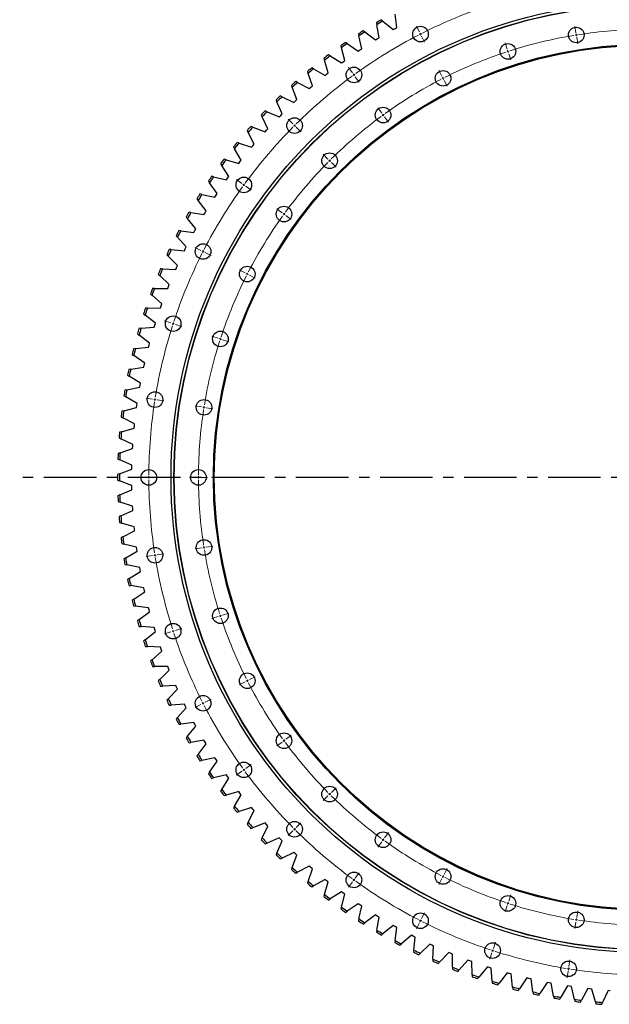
# Model space of a CAD drawing. Header units: millimetres. Extents: x -231 to 12958, y 35484 to 46070.
# Tile 6 of 16: x 1613 to 2861, y 42809 to 44892. Entities that reach past the tile are written whole.
import ezdxf

# ---------------------------------------------------------------- set-up
doc = ezdxf.new("R2010")
doc.units = ezdxf.units.MM
doc.header["$LTSCALE"] = 50
doc.linetypes.add('CENTER', pattern=[10.16, 6.35, -1.27, 1.27, -1.27])

msp = doc.modelspace()

# ---------------------------------------------------------------- linework, layer by layer
at = {"color": 7, "linetype": 'Continuous', "lineweight": 25}
for p, q in [((2368, 44885.7), (2368.7, 44881.5)), ((2381.8, 44889.2), (2378.5, 44891.9)), ((2381.8, 44889.2), (2403.5, 44871.6)), ((2411.2, 44875.9), (2407.5, 44903.6)), ((2343.7, 44866.1), (2340.2, 44868.7)), ((2343.7, 44866.1), (2366, 44849.4)), ((2373.5, 44854), (2368.7, 44881.5)), ((2403.5, 44871.6), (2407.3, 44873.8)), ((2407.3, 44873.8), (2411.2, 44875.9)), ((2306.4, 44841.6), (2302.9, 44844)), ((2330, 44862.1), (2330.9, 44857.9)), ((2336.8, 44830.7), (2330.9, 44857.9)), ((2366, 44849.4), (2369.8, 44851.7)), ((2369.8, 44851.7), (2373.5, 44854)), ((2292.9, 44837), (2294, 44832.9)), ((2301, 44805.8), (2294, 44832.9)), ((2306.4, 44841.6), (2329.4, 44825.8)), ((2329.4, 44825.8), (2333.1, 44828.2)), ((2333.1, 44828.2), (2336.8, 44830.7)), ((2256.9, 44810.4), (2258.1, 44806.3)), ((2266.2, 44779.6), (2258.1, 44806.3)), ((2270.2, 44815.5), (2266.6, 44817.8)), ((2270.2, 44815.5), (2293.8, 44800.7)), ((2293.8, 44800.7), (2297.4, 44803.3)), ((2297.4, 44803.3), (2301, 44805.8)), ((2222, 44782.4), (2223.4, 44778.4)), ((2235.1, 44788.1), (2231.4, 44790.2)), ((2235.1, 44788.1), (2259.3, 44774.1)), ((2201.1, 44759.2), (2197.3, 44761.2)), ((2232.5, 44752), (2223.4, 44778.4)), ((2259.3, 44774.1), (2262.7, 44776.9)), ((2262.7, 44776.9), (2266.2, 44779.6)), ((2188.2, 44753.1), (2189.8, 44749.1)), ((2199.9, 44723.1), (2189.8, 44749.1)), ((2201.1, 44759.2), (2225.8, 44746.3)), ((2225.8, 44746.3), (2229.1, 44749.1)), ((2229.1, 44749.1), (2232.5, 44752)), ((2155.6, 44722.4), (2157.3, 44718.4)), ((2168.3, 44729), (2164.4, 44730.8)), ((2168.3, 44729), (2193.5, 44717.1)), ((2193.5, 44717.1), (2196.7, 44720.1)), ((2196.7, 44720.1), (2199.9, 44723.1)), ((2136.7, 44697.5), (2132.7, 44699.2)), ((2168.5, 44692.9), (2157.3, 44718.4)), ((2124.3, 44690.4), (2126.2, 44686.5)), ((2138.4, 44661.4), (2126.2, 44686.5)), ((2136.7, 44697.5), (2162.3, 44686.6)), ((2162.3, 44686.6), (2165.4, 44689.7)), ((2165.4, 44689.7), (2168.5, 44692.9)), ((2094.3, 44657.2), (2096.3, 44653.4)), ((2106.3, 44664.8), (2102.3, 44666.3)), ((2106.3, 44664.8), (2132.4, 44654.9)), ((2132.4, 44654.9), (2135.4, 44658.2)), ((2135.4, 44658.2), (2138.4, 44661.4)), ((2109.5, 44628.8), (2096.3, 44653.4)), ((2065.6, 44622.8), (2067.8, 44619.1)), ((2082, 44595), (2067.8, 44619.1)), ((2077.4, 44630.9), (2073.3, 44632.3)), ((2077.4, 44630.9), (2103.8, 44622.1)), ((2103.8, 44622.1), (2106.7, 44625.4)), ((2106.7, 44625.4), (2109.5, 44628.8)), ((2049.8, 44595.9), (2045.7, 44597.1)), ((2049.8, 44595.9), (2076.6, 44588.1)), ((2079.3, 44591.6), (2082, 44595)), ((2038.4, 44587.3), (2040.7, 44583.7)), ((2055.8, 44560.2), (2040.7, 44583.7)), ((2076.6, 44588.1), (2079.3, 44591.6)), ((2023.6, 44559.7), (2019.4, 44560.8)), ((2023.6, 44559.7), (2050.7, 44553.1)), ((2050.7, 44553.1), (2053.2, 44556.6)), ((2053.2, 44556.6), (2055.8, 44560.2)), ((2012.5, 44550.7), (2015, 44547.2)), ((2031, 44524.4), (2015, 44547.2)), ((1988.2, 44513.1), (1990.8, 44509.7)), ((1998.9, 44522.6), (1994.7, 44523.5)), ((1998.9, 44522.6), (2026.2, 44517)), ((2026.2, 44517), (2028.6, 44520.7)), ((2028.6, 44520.7), (2031, 44524.4)), ((2007.7, 44487.6), (1990.8, 44509.7)), ((1965.4, 44474.6), (1968.1, 44471.3)), ((1985.9, 44449.9), (1968.1, 44471.3)), ((1975.7, 44484.5), (1971.5, 44485.2)), ((1975.7, 44484.5), (2003.2, 44480)), ((2003.2, 44480), (2005.5, 44483.8)), ((2005.5, 44483.8), (2007.7, 44487.6)), ((1983.8, 44446), (1985.9, 44449.9)), ((1944.1, 44435.2), (1947, 44432)), ((1965.7, 44411.3), (1947, 44432)), ((1954, 44445.5), (1949.8, 44446)), ((1954, 44445.5), (1981.7, 44442.1)), ((1981.7, 44442.1), (1983.8, 44446)), ((1961.7, 44403.4), (1963.7, 44407.4)), ((1963.7, 44407.4), (1965.7, 44411.3)), ((1924.5, 44395), (1927.5, 44392)), ((1946.9, 44372), (1927.5, 44392)), ((1933.9, 44405.7), (1929.7, 44406)), ((1933.9, 44405.7), (1961.7, 44403.4)), ((1915.5, 44365.1), (1911.2, 44365.3)), ((1915.5, 44365.1), (1943.3, 44363.9)), ((1943.3, 44363.9), (1945.1, 44368)), ((1945.1, 44368), (1946.9, 44372)), ((1906.4, 44354), (1909.5, 44351.1)), ((1929.8, 44331.9), (1909.5, 44351.1)), ((1898.6, 44323.8), (1894.3, 44323.8)), ((1898.6, 44323.8), (1926.5, 44323.7)), ((1926.5, 44323.7), (1928.2, 44327.8)), ((1928.2, 44327.8), (1929.8, 44331.9)), ((1890.1, 44312.4), (1893.3, 44309.6)), ((1914.3, 44291.2), (1893.3, 44309.6)), ((1883.5, 44281.8), (1879.2, 44281.7)), ((1883.5, 44281.8), (1911.3, 44282.9)), ((1911.3, 44282.9), (1912.8, 44287.1)), ((1912.8, 44287.1), (1914.3, 44291.2)), ((1875.3, 44270.1), (1878.7, 44267.4)), ((1900.4, 44249.9), (1878.7, 44267.4)), ((1870, 44239.3), (1897.8, 44241.5)), ((1897.8, 44241.5), (1899.1, 44245.7)), ((1899.1, 44245.7), (1900.4, 44249.9)), ((1862.3, 44227.3), (1865.8, 44224.7)), ((1870, 44239.3), (1865.7, 44239)), ((1888.2, 44208.1), (1865.8, 44224.7)), ((1858.2, 44196.3), (1885.9, 44199.6)), ((1885.9, 44199.6), (1887, 44203.9)), ((1887, 44203.9), (1888.2, 44208.1)), ((1851.1, 44184), (1854.6, 44181.5)), ((1858.2, 44196.3), (1854, 44195.8)), ((1877.7, 44165.8), (1854.6, 44181.5)), ((1848.2, 44152.8), (1875.7, 44157.2)), ((1875.7, 44157.2), (1876.7, 44161.5)), ((1876.7, 44161.5), (1877.7, 44165.8)), ((1841.5, 44140.2), (1845.2, 44138)), ((1848.2, 44152.8), (1844, 44152.2)), ((1868.8, 44123.2), (1845.2, 44138)), ((1839.9, 44109), (1867.3, 44114.5)), ((1867.3, 44114.5), (1868, 44118.8)), ((1868, 44118.8), (1868.8, 44123.2)), ((1833.8, 44096.1), (1837.5, 44094)), ((1839.9, 44109), (1835.7, 44108.2)), ((1861.7, 44080.2), (1837.5, 44094)), ((1860.5, 44071.5), (1861.1, 44075.8)), ((1861.1, 44075.8), (1861.7, 44080.2)), ((1833.4, 44064.9), (1829.2, 44063.9)), ((1833.4, 44064.9), (1860.5, 44071.5)), ((1827.7, 44051.8), (1831.5, 44049.8)), ((1856.3, 44037), (1831.5, 44049.8)), ((1855.4, 44028.2), (1855.9, 44032.6)), ((1855.9, 44032.6), (1856.3, 44037)), ((1828.6, 44020.5), (1824.5, 44019.4)), ((1828.6, 44020.5), (1855.4, 44028.2)), ((1823.5, 44007.2), (1827.4, 44005.4)), ((1852.7, 43993.6), (1827.4, 44005.4)), ((1852.4, 43989.2), (1852.7, 43993.6)), ((1825.6, 43976), (1821.6, 43974.7)), ((1825.6, 43976), (1852.1, 43984.8)), ((1852.1, 43984.8), (1852.4, 43989.2)), ((1821.1, 43962.5), (1825, 43960.9)), ((1850.7, 43950), (1825, 43960.9)), ((1850.6, 43945.6), (1850.7, 43950)), ((1824.4, 43931.5), (1820.4, 43930)), ((1824.4, 43931.5), (1850.6, 43941.2)), ((1850.6, 43941.2), (1850.6, 43945.6)), ((1820.4, 43917.8), (1824.4, 43916.3)), ((1850.6, 43906.5), (1824.4, 43916.3)), ((1850.6, 43902.1), (1850.6, 43906.5)), ((1825, 43886.9), (1821.1, 43885.2)), ((1825, 43886.9), (1850.7, 43897.7)), ((1850.7, 43897.7), (1850.6, 43902.1)), ((1821.6, 43873), (1825.6, 43871.7)), ((1852.1, 43862.9), (1825.6, 43871.7)), ((1827.4, 43842.3), (1852.7, 43854.2)), ((1852.4, 43858.5), (1852.1, 43862.9)), ((1852.7, 43854.2), (1852.4, 43858.5)), ((1827.4, 43842.3), (1823.5, 43840.5)), ((1824.5, 43828.3), (1828.6, 43827.2)), ((1855.4, 43819.5), (1828.6, 43827.2)), ((1831.5, 43797.9), (1856.3, 43810.7)), ((1855.9, 43815.1), (1855.4, 43819.5)), ((1856.3, 43810.7), (1855.9, 43815.1)), ((1831.5, 43797.9), (1827.7, 43795.9)), ((1829.2, 43783.8), (1833.4, 43782.8)), ((1860.5, 43776.2), (1833.4, 43782.8)), ((1837.5, 43753.7), (1861.7, 43767.5)), ((1861.1, 43771.9), (1860.5, 43776.2)), ((1861.7, 43767.5), (1861.1, 43771.9)), ((1837.5, 43753.7), (1833.8, 43751.6)), ((1835.7, 43739.5), (1839.9, 43738.7)), ((1867.3, 43733.2), (1839.9, 43738.7)), ((1845.2, 43709.8), (1868.8, 43724.5)), ((1868, 43728.9), (1867.3, 43733.2)), ((1868.8, 43724.5), (1868, 43728.9)), ((1845.2, 43709.8), (1841.5, 43707.5)), ((1844, 43695.5), (1848.2, 43694.9)), ((1875.7, 43690.5), (1848.2, 43694.9)), ((1854.6, 43666.2), (1877.7, 43681.9)), ((1876.7, 43686.2), (1875.7, 43690.5)), ((1877.7, 43681.9), (1876.7, 43686.2)), ((1854.6, 43666.2), (1851.1, 43663.8)), ((1854, 43651.9), (1858.2, 43651.4)), ((1885.9, 43648.1), (1858.2, 43651.4)), ((1865.8, 43623), (1888.2, 43639.6)), ((1887, 43643.9), (1885.9, 43648.1)), ((1888.2, 43639.6), (1887, 43643.9)), ((1865.8, 43623), (1862.3, 43620.4)), ((1865.7, 43608.7), (1870, 43608.4)), ((1897.8, 43606.2), (1870, 43608.4)), ((1878.7, 43580.3), (1900.4, 43597.8)), ((1899.1, 43602), (1897.8, 43606.2)), ((1900.4, 43597.8), (1899.1, 43602)), ((1878.7, 43580.3), (1875.3, 43577.6)), ((1879.2, 43566), (1883.5, 43565.9)), ((1911.3, 43564.8), (1883.5, 43565.9)), ((1893.3, 43538.1), (1914.3, 43556.5)), ((1912.8, 43560.7), (1911.3, 43564.8)), ((1914.3, 43556.5), (1912.8, 43560.7)), ((1893.3, 43538.1), (1890.1, 43535.3)), ((1894.3, 43523.9), (1898.6, 43523.9)), ((1926.5, 43524), (1898.6, 43523.9)), ((1909.5, 43496.6), (1929.8, 43515.8)), ((1928.2, 43519.9), (1926.5, 43524)), ((1929.8, 43515.8), (1928.2, 43519.9)), ((1909.5, 43496.6), (1906.4, 43493.7)), ((1911.2, 43482.4), (1915.5, 43482.6)), ((1943.3, 43483.8), (1915.5, 43482.6)), ((1927.5, 43455.8), (1946.9, 43475.8)), ((1945.1, 43479.8), (1943.3, 43483.8)), ((1946.9, 43475.8), (1945.1, 43479.8)), ((1927.5, 43455.8), (1924.5, 43452.7)), ((1929.7, 43441.7), (1933.9, 43442)), ((1961.7, 43444.3), (1933.9, 43442)), ((1947, 43415.7), (1965.7, 43436.4)), ((1963.7, 43440.4), (1961.7, 43444.3)), ((1965.7, 43436.4), (1963.7, 43440.4)), ((1947, 43415.7), (1944.1, 43412.5)), ((1949.8, 43401.7), (1954, 43402.2)), ((1981.7, 43405.6), (1954, 43402.2)), ((1968.1, 43376.4), (1985.9, 43397.9)), ((1983.8, 43401.7), (1981.7, 43405.6)), ((1985.9, 43397.9), (1983.8, 43401.7)), ((1968.1, 43376.4), (1965.4, 43373.1)), ((2003.2, 43367.7), (1975.7, 43363.2)), ((2005.5, 43363.9), (2003.2, 43367.7)), ((1971.5, 43362.5), (1975.7, 43363.2)), ((1990.8, 43338), (2007.7, 43360.2)), ((2007.7, 43360.2), (2005.5, 43363.9)), ((1990.8, 43338), (1988.2, 43334.6)), ((1994.7, 43324.2), (1998.9, 43325.1)), ((2026.2, 43330.7), (1998.9, 43325.1)), ((2015, 43300.5), (2031, 43323.3)), ((2028.6, 43327), (2026.2, 43330.7)), ((2031, 43323.3), (2028.6, 43327)), ((2015, 43300.5), (2012.5, 43297)), ((2019.4, 43286.9), (2023.6, 43288)), ((2050.7, 43294.7), (2023.6, 43288)), ((2040.7, 43264), (2055.8, 43287.5)), ((2053.2, 43291.1), (2050.7, 43294.7)), ((2055.8, 43287.5), (2053.2, 43291.1)), ((2040.7, 43264), (2038.4, 43260.4)), ((2045.7, 43250.7), (2049.8, 43251.9)), ((2076.6, 43259.6), (2049.8, 43251.9)), ((2067.8, 43228.6), (2082, 43252.7)), ((2079.3, 43256.1), (2076.6, 43259.6)), ((2082, 43252.7), (2079.3, 43256.1)), ((2067.8, 43228.6), (2065.6, 43224.9)), ((2103.8, 43225.7), (2077.4, 43216.8)), ((2096.3, 43194.3), (2109.5, 43218.9)), ((2106.7, 43222.3), (2103.8, 43225.7)), ((2109.5, 43218.9), (2106.7, 43222.3)), ((2073.3, 43215.5), (2077.4, 43216.8)), ((2096.3, 43194.3), (2094.3, 43190.6)), ((2102.3, 43181.4), (2106.3, 43182.9)), ((2132.4, 43192.8), (2106.3, 43182.9)), ((2126.2, 43161.2), (2138.4, 43186.3)), ((2135.4, 43189.5), (2132.4, 43192.8)), ((2138.4, 43186.3), (2135.4, 43189.5)), ((2126.2, 43161.2), (2124.3, 43157.3)), ((2162.3, 43161.1), (2136.7, 43150.2)), ((2165.4, 43158), (2162.3, 43161.1)), ((2168.5, 43154.9), (2165.4, 43158)), ((2132.7, 43148.5), (2136.7, 43150.2)), ((2157.3, 43129.3), (2168.5, 43154.9)), ((2157.3, 43129.3), (2155.6, 43125.4)), ((2164.4, 43116.9), (2168.3, 43118.7)), ((2193.5, 43130.6), (2168.3, 43118.7)), ((2189.8, 43098.7), (2199.9, 43124.6)), ((2196.7, 43127.6), (2193.5, 43130.6)), ((2199.9, 43124.6), (2196.7, 43127.6)), ((2189.8, 43098.7), (2188.2, 43094.7)), ((2225.8, 43101.5), (2201.1, 43088.5)), ((2223.4, 43069.3), (2232.5, 43095.7)), ((2229.1, 43098.6), (2225.8, 43101.5)), ((2232.5, 43095.7), (2229.1, 43098.6)), ((2197.3, 43086.5), (2201.1, 43088.5)), ((2259.3, 43073.6), (2235.1, 43059.7)), ((2262.7, 43070.8), (2259.3, 43073.6)), ((2223.4, 43069.3), (2222, 43065.3)), ((2231.4, 43057.5), (2235.1, 43059.7)), ((2258.1, 43041.4), (2266.2, 43068.1)), ((2266.2, 43068.1), (2262.7, 43070.8)), ((2258.1, 43041.4), (2256.9, 43037.3)), ((2266.6, 43029.9), (2270.2, 43032.2)), ((2293.8, 43047.1), (2270.2, 43032.2)), ((2297.4, 43044.5), (2293.8, 43047.1)), ((2294, 43014.9), (2301, 43041.9)), ((2301, 43041.9), (2297.4, 43044.5)), ((2294, 43014.9), (2292.9, 43010.7)), ((2329.4, 43022), (2306.4, 43006.1)), ((2333.1, 43019.5), (2329.4, 43022)), ((2330.9, 42989.8), (2336.8, 43017.1)), ((2336.8, 43017.1), (2333.1, 43019.5)), ((2302.9, 43003.7), (2306.4, 43006.1)), ((2330.9, 42989.8), (2330, 42985.6)), ((2366, 42998.3), (2343.7, 42981.6)), ((2369.8, 42996), (2366, 42998.3)), ((2368.7, 42966.2), (2373.5, 42993.7)), ((2373.5, 42993.7), (2369.8, 42996)), ((2340.2, 42979), (2343.7, 42981.6)), ((2403.5, 42976.1), (2381.8, 42958.5)), ((2407.3, 42973.9), (2403.5, 42976.1)), ((2411.2, 42971.8), (2407.3, 42973.9)), ((2407.5, 42944.1), (2411.2, 42971.8)), ((2368.7, 42966.2), (2368, 42962)), ((2378.5, 42955.8), (2381.8, 42958.5)), ((2441.9, 42955.4), (2420.9, 42937)), ((2445.8, 42953.4), (2441.9, 42955.4)), ((2449.7, 42951.4), (2445.8, 42953.4)), ((2447.1, 42923.7), (2449.7, 42951.4)), ((2407.5, 42944.1), (2406.9, 42939.9)), ((2417.7, 42934.2), (2420.9, 42937)), ((2481, 42936.3), (2460.8, 42917)), ((2485, 42934.5), (2481, 42936.3)), ((2489, 42932.6), (2485, 42934.5)), ((2487.5, 42904.8), (2489, 42932.6)), ((2447.1, 42923.7), (2446.7, 42919.4)), ((2457.7, 42914.1), (2460.8, 42917)), ((2520.9, 42918.8), (2501.5, 42898.7)), ((2524.9, 42917.1), (2520.9, 42918.8)), ((2529, 42915.4), (2524.9, 42917.1)), ((2528.7, 42887.5), (2529, 42915.4)), ((2487.5, 42904.8), (2487.3, 42900.5)), ((2498.5, 42895.6), (2501.5, 42898.7)), ((2528.7, 42887.5), (2528.6, 42883.3)), ((2561.4, 42902.9), (2542.8, 42882)), ((2565.5, 42901.3), (2561.4, 42902.9)), ((2569.7, 42899.8), (2565.5, 42901.3)), ((2570.5, 42871.9), (2569.7, 42899.8)), ((2602.6, 42888.6), (2584.8, 42867)), ((2606.8, 42887.2), (2602.6, 42888.6)), ((2611, 42885.9), (2606.8, 42887.2)), ((2612.9, 42858), (2611, 42885.9)), ((2540, 42878.8), (2542.8, 42882)), ((2570.5, 42871.9), (2570.6, 42867.7)), ((2582.1, 42863.7), (2584.8, 42867)), ((2644.3, 42875.9), (2627.4, 42853.7)), ((2648.5, 42874.7), (2644.3, 42875.9)), ((2652.7, 42873.6), (2648.5, 42874.7)), ((2655.8, 42845.8), (2652.7, 42873.6)), ((2686.4, 42865), (2670.5, 42842.1)), ((2690.7, 42864), (2686.4, 42865)), ((2612.9, 42858), (2613.1, 42853.8)), ((2624.8, 42850.3), (2627.4, 42853.7)), ((2655.8, 42845.8), (2656.2, 42841.6)), ((2695, 42863), (2690.7, 42864)), ((2699.1, 42835.4), (2695, 42863)), ((2729, 42855.7), (2714, 42832.2)), ((2733.3, 42854.9), (2729, 42855.7)), ((2737.6, 42854.1), (2733.3, 42854.9)), ((2742.9, 42826.7), (2737.6, 42854.1)), ((2771.9, 42848.2), (2757.8, 42824.1)), ((2776.2, 42847.5), (2771.9, 42848.2)), ((2780.6, 42846.9), (2776.2, 42847.5)), ((2786.9, 42819.7), (2780.6, 42846.9)), ((2668, 42838.6), (2670.5, 42842.1)), ((2699.1, 42835.4), (2699.7, 42831.1)), ((2711.7, 42828.6), (2714, 42832.2)), ((2742.9, 42826.7), (2743.7, 42822.4)), ((2755.7, 42820.4), (2757.8, 42824.1)), ((2815.1, 42842.4), (2802, 42817.7)), ((2819.4, 42841.9), (2815.1, 42842.4)), ((2823.8, 42841.4), (2819.4, 42841.9)), ((2831.2, 42814.5), (2823.8, 42841.4)), ((2858.4, 42838.3), (2846.3, 42813.1)), ((2862.8, 42837.9), (2858.4, 42838.3)), ((2786.9, 42819.7), (2787.9, 42815.5)), ((2800, 42813.9), (2802, 42817.7)), ((2831.2, 42814.5), (2832.3, 42810.4)), ((2844.5, 42809.3), (2846.3, 42813.1))]:
    msp.add_line(p, q, dxfattribs=at)
at = {"color": 0, "linetype": 'Continuous', "lineweight": 18}
for p, q in [((2458.9, 44866.1), (2452.6, 44878.6)), ((2790, 44864.6), (2787.8, 44878.5)), ((2461.2, 44861.6), (2460, 44863.9)), ((2461.2, 44861.6), (2462.3, 44859.4)), ((2463.5, 44857.2), (2469.8, 44844.7)), ((2790.8, 44859.7), (2790.4, 44862.2)), ((2790.8, 44859.7), (2791.2, 44857.2)), ((2791.6, 44854.8), (2793.8, 44840.9)), ((2644.7, 44829.7), (2640.3, 44843.1)), ((2646.2, 44825), (2645.4, 44827.4)), ((2646.2, 44825), (2647, 44822.6)), ((2647.8, 44820.2), (2652.1, 44806.9)), ((2317.4, 44779.4), (2309.2, 44790.7)), ((2506.6, 44772.5), (2500.2, 44785)), ((2320.4, 44775.3), (2318.9, 44777.4)), ((2320.4, 44775.3), (2321.8, 44773.3)), ((2323.3, 44771.3), (2331.5, 44760)), ((2508.9, 44768.1), (2507.7, 44770.3)), ((2508.9, 44768.1), (2510, 44765.9)), ((2511.1, 44763.6), (2517.5, 44751.2)), ((2379.1, 44694.4), (2370.9, 44705.8)), ((2191.2, 44671.6), (2181.3, 44681.5)), ((2382.1, 44690.4), (2380.6, 44692.4)), ((2382.1, 44690.4), (2383.5, 44688.4)), ((2385, 44686.4), (2393.2, 44675)), ((2194.8, 44668.1), (2193, 44669.9)), ((2194.8, 44668.1), (2196.5, 44666.3)), ((2198.3, 44664.6), (2208.2, 44654.7)), ((2265.5, 44597.4), (2255.6, 44607.3)), ((2269, 44593.8), (2267.3, 44595.6)), ((2269, 44593.8), (2270.8, 44592.1)), ((2272.6, 44590.3), (2282.5, 44580.4)), ((2083.5, 44545.4), (2072.1, 44553.7)), ((2087.5, 44542.5), (2085.5, 44544)), ((2087.5, 44542.5), (2089.5, 44541)), ((2091.6, 44539.6), (2102.9, 44531.3)), ((2168.4, 44483.7), (2157.1, 44492)), ((2172.5, 44480.8), (2170.4, 44482.3)), ((2172.5, 44480.8), (2174.5, 44479.3)), ((2176.5, 44477.8), (2187.8, 44469.6)), ((1996.8, 44404), (1984.3, 44410.3)), ((2001.2, 44401.7), (1999, 44402.8)), ((2001.2, 44401.7), (2003.4, 44400.5)), ((2005.7, 44399.4), (2018.2, 44393.1)), ((2090.3, 44356.3), (2077.8, 44362.6)), ((2094.8, 44354), (2092.5, 44355.1)), ((2094.8, 44354), (2097, 44352.9)), ((2099.2, 44351.7), (2111.7, 44345.4)), ((1933.3, 44250.6), (1919.9, 44255)), ((1938, 44249.1), (1935.6, 44249.9)), ((1938, 44249.1), (1940.4, 44248.3)), ((1942.8, 44247.6), (1956.1, 44243.2)), ((2033.1, 44218.2), (2019.8, 44222.5)), ((2037.9, 44216.7), (2035.5, 44217.4)), ((2037.9, 44216.7), (2040.3, 44215.9)), ((2042.6, 44215.1), (2056, 44210.8)), ((1894.5, 44089.3), (1880.7, 44091.5)), ((1899.5, 44088.5), (1897, 44088.9)), ((1899.5, 44088.5), (1901.9, 44088.1)), ((1904.4, 44087.7), (1918.2, 44085.5)), ((1998.2, 44072.9), (1984.4, 44075.1)), ((2003.2, 44072.1), (2000.7, 44072.5)), ((2003.2, 44072.1), (2005.6, 44071.7)), ((2008.1, 44071.3), (2021.9, 44069.1)), ((1881.5, 43923.9), (1867.5, 43923.9)), ((1886.5, 43923.9), (1884, 43923.9)), ((1886.5, 43923.9), (1889, 43923.9)), ((1891.5, 43923.9), (1905.5, 43923.9)), ((1986.5, 43923.9), (1972.5, 43923.9)), ((1991.5, 43923.9), (1989, 43923.9)), ((1991.5, 43923.9), (1994, 43923.9)), ((1996.5, 43923.9), (2010.5, 43923.9)), ((1904.4, 43760), (1918.2, 43762.2)), ((1998.2, 43774.9), (1984.4, 43772.7)), ((2003.2, 43775.6), (2000.7, 43775.2)), ((2003.2, 43775.6), (2005.6, 43776)), ((2008.1, 43776.4), (2021.9, 43778.6)), ((1894.5, 43758.4), (1880.7, 43756.2)), ((1899.5, 43759.2), (1897, 43758.8)), ((1899.5, 43759.2), (1901.9, 43759.6)), ((2042.6, 43632.6), (2056, 43636.9)), ((2033.1, 43629.5), (2019.8, 43625.2)), ((2037.9, 43631.1), (2035.5, 43630.3)), ((2037.9, 43631.1), (2040.3, 43631.8)), ((1933.3, 43597.1), (1919.9, 43592.7)), ((1938, 43598.6), (1935.6, 43597.8)), ((1938, 43598.6), (1940.4, 43599.4)), ((1942.8, 43600.2), (1956.1, 43604.5)), ((2090.3, 43491.4), (2077.8, 43485.1)), ((2094.8, 43493.7), (2092.5, 43492.6)), ((2094.8, 43493.7), (2097, 43494.8)), ((2099.2, 43496), (2111.7, 43502.3)), ((2005.7, 43448.3), (2018.2, 43454.7)), ((1996.8, 43443.8), (1984.3, 43437.4)), ((2001.2, 43446), (1999, 43444.9)), ((2001.2, 43446), (2003.4, 43447.2)), ((2172.5, 43366.9), (2170.4, 43365.5)), ((2172.5, 43366.9), (2174.5, 43368.4)), ((2176.5, 43369.9), (2187.8, 43378.1)), ((2168.4, 43364), (2157.1, 43355.8)), ((2083.5, 43302.3), (2072.1, 43294)), ((2087.5, 43305.2), (2085.5, 43303.7)), ((2087.5, 43305.2), (2089.5, 43306.7)), ((2091.6, 43308.2), (2102.9, 43316.4)), ((2272.6, 43257.4), (2282.5, 43267.3)), ((2265.5, 43250.3), (2255.6, 43240.4)), ((2269, 43253.9), (2267.3, 43252.1)), ((2269, 43253.9), (2270.8, 43255.6)), ((2194.8, 43179.6), (2193, 43177.9)), ((2194.8, 43179.6), (2196.5, 43181.4)), ((2198.3, 43183.2), (2208.2, 43193.1)), ((2191.2, 43176.1), (2181.3, 43166.2)), ((2382.1, 43157.3), (2380.6, 43155.3)), ((2382.1, 43157.3), (2383.5, 43159.3)), ((2385, 43161.4), (2393.2, 43172.7)), ((2379.1, 43153.3), (2370.9, 43141.9)), ((2511.1, 43084.1), (2517.5, 43096.6)), ((2320.4, 43072.4), (2321.8, 43074.4)), ((2323.3, 43076.4), (2331.5, 43087.7)), ((2506.6, 43075.2), (2500.2, 43062.7)), ((2508.9, 43079.6), (2507.7, 43077.4)), ((2508.9, 43079.6), (2510, 43081.9)), ((2317.4, 43068.3), (2309.2, 43057)), ((2320.4, 43072.4), (2318.9, 43070.3)), ((2647.8, 43027.5), (2652.1, 43040.8)), ((2644.7, 43018), (2640.3, 43004.7)), ((2646.2, 43022.7), (2645.4, 43020.4)), ((2646.2, 43022.7), (2647, 43025.1)), ((2463.5, 42990.5), (2469.8, 43003)), ((2790.8, 42988), (2791.2, 42990.5)), ((2791.6, 42993), (2793.8, 43006.8)), ((2458.9, 42981.6), (2452.6, 42969.1)), ((2461.2, 42986.1), (2460, 42983.8)), ((2461.2, 42986.1), (2462.3, 42988.3)), ((2790, 42983.1), (2787.8, 42969.3)), ((2790.8, 42988), (2790.4, 42985.6)), ((2615.3, 42927.6), (2619.6, 42940.9)), ((2612.2, 42918.1), (2607.9, 42904.8)), ((2613.8, 42922.9), (2613, 42920.5)), ((2613.8, 42922.9), (2614.5, 42925.2)), ((2774.4, 42884.3), (2774.7, 42886.8)), ((2775.1, 42889.3), (2777.3, 42903.1)), ((2773.6, 42879.4), (2771.4, 42865.5)), ((2774.4, 42884.3), (2774, 42881.8))]:
    msp.add_line(p, q, dxfattribs=at)
at = {"linetype": 'CENTER', "ltscale": 0.35}
msp.add_line((4264.7, 43923.9), (1613.3, 43923.9), dxfattribs=at)
at = {"color": 7, "linetype": 'Continuous', "lineweight": 25}
for centre, radius in [((2939, 43923.9), 1005.5), ((2939, 43923.9), 999.5), ((2939, 43923.9), 999), ((2461.2, 44861.6), 16.5), ((2790.8, 44859.7), 16.5), ((2939, 43923.9), 916), ((2939, 43923.9), 914), ((2646.2, 44825), 16.5), ((2320.4, 44775.3), 16.5), ((2508.9, 44768.1), 16.5), ((2382.1, 44690.4), 16.5), ((2194.8, 44668.1), 16.5), ((2269, 44593.8), 16.5), ((2087.5, 44542.5), 16.5), ((2172.5, 44480.8), 16.5), ((2001.2, 44401.7), 16.5), ((2094.8, 44354), 16.5), ((1938, 44249.1), 16.5), ((2037.9, 44216.7), 16.5), ((1899.5, 44088.5), 16.5), ((2003.2, 44072.1), 16.5), ((1886.5, 43923.9), 16.5), ((1991.5, 43923.9), 16.5), ((2003.2, 43775.6), 16.5), ((1899.5, 43759.2), 16.5), ((2037.9, 43631.1), 16.5), ((1938, 43598.6), 16.5), ((2094.8, 43493.7), 16.5), ((2001.2, 43446), 16.5), ((2172.5, 43366.9), 16.5), ((2087.5, 43305.2), 16.5), ((2269, 43253.9), 16.5), ((2194.8, 43179.6), 16.5), ((2382.1, 43157.3), 16.5), ((2508.9, 43079.6), 16.5), ((2320.4, 43072.4), 16.5), ((2646.2, 43022.7), 16.5), ((2461.2, 42986.1), 16.5), ((2790.8, 42988), 16.5), ((2613.8, 42922.9), 16.5), ((2774.4, 42884.3), 16.5)]:
    msp.add_circle(centre, radius, dxfattribs=at)
at = {"color": 0, "linetype": 'Continuous', "lineweight": 18}
for radius, start, end in [(1052.5, 108.2722, 116.7278), (947.5, 90.3024, 98.6976), (1052.5, 117.2722, 125.7278), (1052.5, 117, 117.1361), (1052.5, 116.8639, 117), (947.5, 99.3024, 107.6976), (947.5, 99, 99.1512), (947.5, 98.8488, 99), (947.5, 108.3024, 116.6976), (947.5, 108, 108.1512), (947.5, 107.8488, 108), (1052.5, 126.2722, 134.7278), (1052.5, 126, 126.1361), (1052.5, 125.8639, 126), (947.5, 117.3024, 125.6976), (947.5, 117, 117.1512), (947.5, 116.8488, 117), (947.5, 126.3024, 134.6976), (947.5, 126, 126.1512), (947.5, 125.8488, 126), (1052.5, 135.2722, 143.7278), (1052.5, 135, 135.1361), (1052.5, 134.8639, 135), (947.5, 135, 135.1512), (947.5, 134.8488, 135), (947.5, 135.3024, 143.6976), (1052.5, 144.2722, 152.7278), (1052.5, 144, 144.1361), (1052.5, 143.8639, 144), (947.5, 144.3024, 152.6976), (947.5, 144, 144.1512), (947.5, 143.8488, 144), (1052.5, 153.2722, 161.7278), (1052.5, 153, 153.1361), (1052.5, 152.8639, 153), (947.5, 153.3024, 161.6976), (947.5, 153, 153.1512), (947.5, 152.8488, 153), (1052.5, 162.2722, 170.7278), (1052.5, 162, 162.1361), (1052.5, 161.8639, 162), (947.5, 161.8488, 162), (947.5, 162.3024, 170.6976), (947.5, 162, 162.1512), (1052.5, 171.2722, 179.7278), (1052.5, 171, 171.1361), (1052.5, 170.8639, 171), (947.5, 170.8488, 171), (947.5, 171.3024, 179.6976), (947.5, 171, 171.1512), (1052.5, 179.8639, 180), (1052.5, 180, 180.1361), (1052.5, 180.2722, 188.7278), (947.5, 179.8488, 180), (947.5, 180, 180.1512), (947.5, 180.3024, 188.6976), (1052.5, 188.8639, 189), (947.5, 188.8488, 189), (947.5, 189, 189.1512), (947.5, 189.3024, 197.6976), (1052.5, 189, 189.1361), (1052.5, 189.2722, 197.7278), (947.5, 197.8488, 198), (947.5, 198, 198.1512), (947.5, 198.3024, 206.6976), (1052.5, 197.8639, 198), (1052.5, 198, 198.1361), (1052.5, 198.2722, 206.7278), (947.5, 206.8488, 207), (947.5, 207, 207.1512), (947.5, 207.3024, 215.6976), (1052.5, 206.8639, 207), (1052.5, 207, 207.1361), (1052.5, 207.2722, 215.7278), (947.5, 215.8488, 216), (947.5, 216, 216.1512), (947.5, 216.3024, 224.6976), (1052.5, 215.8639, 216), (1052.5, 216, 216.1361), (1052.5, 216.2722, 224.7278), (947.5, 224.8488, 225), (947.5, 225, 225.1512), (947.5, 225.3024, 233.6976), (1052.5, 224.8639, 225), (1052.5, 225, 225.1361), (1052.5, 225.2722, 233.7278), (947.5, 233.8488, 234), (947.5, 234, 234.1512), (947.5, 234.3024, 242.6976), (1052.5, 233.8639, 234), (947.5, 242.8488, 243), (947.5, 243, 243.1512), (947.5, 243.3024, 251.6976), (1052.5, 234, 234.1361), (1052.5, 234.2722, 242.7278), (947.5, 251.8488, 252), (947.5, 252, 252.1512), (947.5, 252.3024, 260.6976), (1052.5, 242.8639, 243), (1052.5, 243, 243.1361), (1052.5, 243.2722, 251.7278), (947.5, 260.8488, 261), (947.5, 261, 261.1512), (947.5, 261.3024, 269.6976), (1052.5, 251.8639, 252), (1052.5, 252, 252.1361), (1052.5, 252.2722, 260.7278), (1052.5, 260.8639, 261), (1052.5, 261, 261.1361), (1052.5, 261.2722, 269.7278)]:
    msp.add_arc((2939, 43923.9), radius, start, end, dxfattribs=at)
at = {"color": 7, "linetype": 'Continuous', "lineweight": 25}
for radius, start, end in [(1118.6, 120.0698, 120.6945), (1114.6, 119.9916, 120.7728), (1118.6, 122.3628, 122.9875), (1114.6, 122.2846, 123.0658), (1118.6, 124.6558, 125.2805), (1114.6, 124.5776, 125.3588), (1118.6, 126.9488, 127.5735), (1114.6, 126.8705, 127.6517), (1118.6, 129.2418, 129.8665), (1114.6, 129.1635, 129.9447), (1118.6, 131.5348, 132.1595), (1114.6, 131.4565, 132.2377), (1118.6, 133.8278, 134.4525), (1114.6, 133.7495, 134.5307), (1118.6, 136.1208, 136.7455), (1114.6, 136.0425, 136.8237), (1118.6, 138.4138, 139.0385), (1114.6, 138.3355, 139.1167), (1118.6, 140.7068, 141.3314), (1114.6, 140.6285, 141.4097), (1118.6, 142.9998, 143.6244), (1114.6, 142.9215, 143.7027), (1118.6, 145.2928, 145.9174), (1114.6, 145.2145, 145.9957), (1118.6, 147.5857, 148.2104), (1114.6, 147.5075, 148.2887), (1118.6, 149.8787, 150.5034), (1114.6, 149.8005, 150.5817), (1118.6, 152.1717, 152.7964), (1114.6, 152.0935, 152.8747), (1118.6, 154.4647, 155.0894), (1114.6, 154.3865, 155.1677), (1118.6, 156.7577, 157.3824), (1114.6, 156.6795, 157.4607), (1118.6, 159.0507, 159.6754), (1114.6, 158.9725, 159.7537), (1118.6, 161.3437, 161.9684), (1114.6, 161.2655, 162.0467), (1118.6, 163.6367, 164.2614), (1114.6, 163.5584, 164.3396), (1118.6, 165.9297, 166.5544), (1114.6, 165.8514, 166.6326), (1118.6, 168.2227, 168.8474), (1114.6, 168.1444, 168.9256), (1118.6, 170.5157, 171.1404), (1114.6, 170.4374, 171.2186), (1118.6, 172.8087, 173.4334), (1114.6, 172.7304, 173.5116), (1118.6, 175.1017, 175.7264), (1114.6, 175.0234, 175.8046), (1118.6, 177.3947, 178.0193), (1114.6, 177.3164, 178.0976), (1118.6, 179.6877, 180.3123), (1114.6, 179.6094, 180.3906), (1114.6, 181.9024, 182.6836), (1118.6, 181.9807, 182.6053), (1118.6, 184.2736, 184.8983), (1114.6, 184.1954, 184.9766), (1118.6, 186.5666, 187.1913), (1114.6, 186.4884, 187.2696), (1118.6, 188.8596, 189.4843), (1114.6, 188.7814, 189.5626), (1118.6, 191.1526, 191.7773), (1114.6, 191.0744, 191.8556), (1118.6, 193.4456, 194.0703), (1114.6, 193.3674, 194.1486), (1118.6, 195.7386, 196.3633), (1114.6, 195.6604, 196.4416), (1118.6, 198.0316, 198.6563), (1114.6, 197.9533, 198.7345), (1118.6, 200.3246, 200.9493), (1114.6, 200.2463, 201.0275), (1118.6, 202.6176, 203.2423), (1114.6, 202.5393, 203.3205), (1118.6, 204.9106, 205.5353), (1114.6, 204.8323, 205.6135), (1118.6, 207.2036, 207.8283), (1114.6, 207.1253, 207.9065), (1118.6, 209.4966, 210.1213), (1114.6, 209.4183, 210.1995), (1118.6, 211.7896, 212.4143), (1114.6, 211.7113, 212.4925), (1118.6, 214.0826, 214.7072), (1114.6, 214.0043, 214.7855), (1114.6, 216.2973, 217.0785), (1118.6, 216.3756, 217.0002), (1118.6, 218.6686, 219.2932), (1114.6, 218.5903, 219.3715), (1118.6, 220.9615, 221.5862), (1114.6, 220.8833, 221.6645), (1118.6, 223.2545, 223.8792), (1114.6, 223.1763, 223.9575), (1118.6, 225.5475, 226.1722), (1114.6, 225.4693, 226.2505), (1118.6, 227.8405, 228.4652), (1114.6, 227.7623, 228.5435), (1118.6, 230.1335, 230.7582), (1114.6, 230.0553, 230.8365), (1118.6, 232.4265, 233.0512), (1114.6, 232.3483, 233.1295), (1118.6, 234.7195, 235.3442), (1114.6, 234.6412, 235.4224), (1114.6, 236.9342, 237.7154), (1118.6, 237.0125, 237.6372), (1118.6, 239.3055, 239.9302), (1114.6, 239.2272, 240.0084), (1118.6, 241.5985, 242.2232), (1114.6, 241.5202, 242.3014), (1118.6, 243.8915, 244.5162), (1114.6, 243.8132, 244.5944), (1118.6, 246.1845, 246.8092), (1114.6, 246.1062, 246.8874), (1114.6, 248.3992, 249.1804), (1118.6, 248.4775, 249.1021), (1114.6, 250.6922, 251.4734), (1118.6, 250.7705, 251.3951), (1114.6, 252.9852, 253.7664), (1118.6, 253.0635, 253.6881), (1114.6, 255.2782, 256.0594), (1118.6, 255.3564, 255.9811), (1114.6, 257.5712, 258.3524), (1118.6, 257.6494, 258.2741), (1114.6, 259.8642, 260.6454), (1118.6, 259.9424, 260.5671), (1114.6, 262.1572, 262.9384), (1118.6, 262.2354, 262.8601), (1114.6, 264.4502, 265.2314), (1118.6, 264.5284, 265.1531)]:
    msp.add_arc((2939, 43923.9), radius, start, end, dxfattribs=at)

doc.saveas('drawing.dxf')
